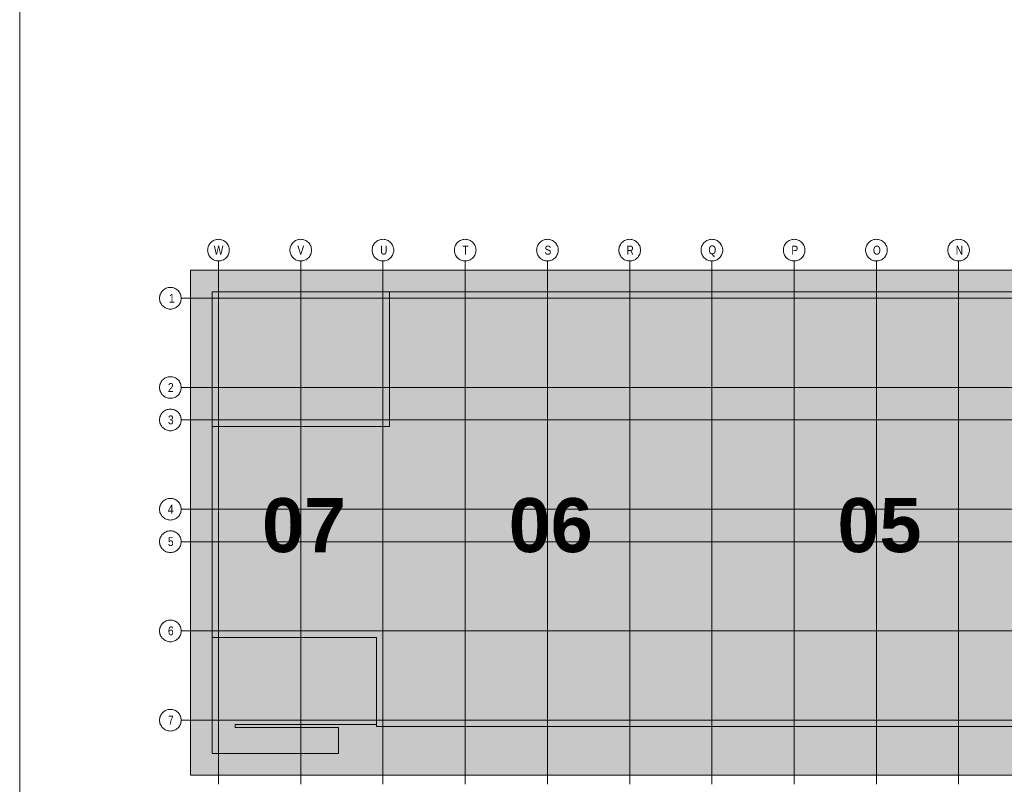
# Model space of a CAD drawing. Extents: x -620 to 3480, y 62 to 1107.
# Tile 41 of 256: x 115 to 193, y 239 to 299. Entities that reach past the tile are written whole.
import ezdxf
from ezdxf.lldxf.tags import DXFTag

# ---------------------------------------------------------------- set-up
doc = ezdxf.new("R2010")
doc.units = 0
for name, color, linetype, lineweight in [('iwb_Plankopf Linie', 7, 'Continuous', 13), ('PK_LP', 7, 'Continuous', 9), ('PK_LP_Achsen', 7, 'STRICHPUNKT2', 5)]:
    doc.layers.add(name, color=color, linetype=linetype, lineweight=lineweight)
for name, color, linetype, lineweight, true_color in [('PK_LP_T01', 1, 'Continuous', 9, 0xff0000), ('PK_LP_T01_Rest', 9, 'Continuous', 9, 0x808080), ('PK_LP_Tennung', 9, 'Continuous', 18, 0x808080)]:
    doc.layers.add(name, color=color, linetype=linetype, lineweight=lineweight, true_color=true_color)
doc.styles.get("Standard").update_dxf_attribs({"font": 'ARIALN.TTF'})
tags = doc.linetypes.add('grob', pattern=[14, 3, -8, 3]).pattern_tags.tags
tags[8:9] = [DXFTag(74, 4), DXFTag(75, 0), DXFTag(340, '0'), DXFTag(46, 0.0), DXFTag(50, 0.0), DXFTag(44, 0.0), DXFTag(45, 0.0)]
tags[6:7] = [DXFTag(74, 4), DXFTag(75, 0), DXFTag(340, '0'), DXFTag(46, 0.0), DXFTag(50, 0.0), DXFTag(44, 0.0), DXFTag(45, 0.0)]
tags[4:5] = [DXFTag(74, 4), DXFTag(75, 0), DXFTag(340, '0'), DXFTag(46, 0.0), DXFTag(50, 0.0), DXFTag(44, 0.0), DXFTag(45, 0.0)]
tags = doc.linetypes.add('STRICHPUNKT2', pattern=[12.7, 6.35, -3.175, 0, -3.175]).pattern_tags.tags
tags[10:11] = [DXFTag(74, 4), DXFTag(75, 0), DXFTag(340, '0'), DXFTag(46, 0.0), DXFTag(50, 0.0), DXFTag(44, 0.0), DXFTag(45, 0.0)]
tags[8:9] = [DXFTag(74, 4), DXFTag(75, 0), DXFTag(340, '0'), DXFTag(46, 0.0), DXFTag(50, 0.0), DXFTag(44, 0.0), DXFTag(45, 0.0)]
tags[6:7] = [DXFTag(74, 4), DXFTag(75, 0), DXFTag(340, '0'), DXFTag(46, 0.0), DXFTag(50, 0.0), DXFTag(44, 0.0), DXFTag(45, 0.0)]
tags[4:5] = [DXFTag(74, 4), DXFTag(75, 0), DXFTag(340, '0'), DXFTag(46, 0.0), DXFTag(50, 0.0), DXFTag(44, 0.0), DXFTag(45, 0.0)]

# ---------------------------------------------------------------- blocks, each defined once
blk = doc.blocks.new('Blockreferenz-A06G9GKR8I')
at = {"layer": 'PK_LP', "linetype": 'grob', "lineweight": 5, "ltscale": 0.13}
for p, q in [((128.76, 279.685), (143.888, 279.685)), ((128.76, 240.014), (128.76, 279.685)), ((143.888, 279.685), (169.728, 279.685)), ((143.888, 240.014), (143.888, 279.685)), ((143.888, 279.685), (143.888, 240.014)), ((169.728, 279.685), (195.568, 279.685)), ((169.728, 240.014), (169.728, 279.685)), ((169.728, 279.685), (169.728, 240.014)), ((143.888, 240.014), (128.76, 240.014)), ((169.728, 240.014), (143.888, 240.014)), ((195.568, 240.014), (169.728, 240.014))]:
    blk.add_line(p, q, dxfattribs=at)
at = {"layer": 'PK_LP', "linetype": 'ByBlock', "lineweight": 13, "ltscale": 0.13}
for p, q in [((130.46, 277.985), (144.395, 277.985)), ((130.46, 267.408), (130.46, 277.985)), ((209.085, 277.985), (144.395, 277.985)), ((144.395, 277.985), (144.395, 267.408)), ((144.395, 277.985), (144.395, 267.408)), ((130.46, 267.408), (130.46, 250.833)), ((144.395, 267.408), (130.46, 267.408)), ((144.395, 267.408), (130.46, 267.408)), ((130.46, 241.714), (130.46, 250.833)), ((130.46, 250.833), (143.38, 250.833)), ((130.46, 250.833), (143.38, 250.833)), ((143.38, 250.833), (143.38, 243.996)), ((143.38, 250.833), (143.38, 243.82)), ((143.38, 243.996), (132.286, 243.996)), ((132.286, 243.996), (132.286, 243.754)), ((132.286, 243.754), (140.398, 243.754)), ((140.398, 243.754), (140.398, 241.714)), ((143.38, 243.82), (196.075, 243.82)), ((140.398, 241.714), (130.46, 241.714))]:
    blk.add_line(p, q, dxfattribs=at)
at = {"layer": 'PK_LP_Achsen', "linetype": 'ByBlock', "ltscale": 0.13}
for p, q in [((130.154, 281.504), (130.182, 281.583)), ((130.182, 281.583), (130.218, 281.658)), ((130.218, 281.658), (130.261, 281.73)), ((130.261, 281.73), (130.311, 281.797)), ((130.311, 281.797), (130.367, 281.859)), ((130.367, 281.859), (130.428, 281.915)), ((130.428, 281.915), (130.495, 281.964)), ((130.495, 281.964), (130.567, 282.007)), ((130.567, 282.007), (130.642, 282.043)), ((130.642, 282.043), (130.721, 282.071)), ((130.721, 282.071), (130.802, 282.091)), ((130.802, 282.091), (130.884, 282.103)), ((130.884, 282.103), (130.968, 282.108)), ((130.968, 282.108), (131.051, 282.103)), ((131.051, 282.103), (131.134, 282.091)), ((131.134, 282.091), (131.214, 282.071)), ((131.214, 282.071), (131.293, 282.043)), ((131.293, 282.043), (131.368, 282.007)), ((131.368, 282.007), (131.44, 281.964)), ((131.44, 281.964), (131.507, 281.915)), ((131.507, 281.915), (131.569, 281.859)), ((131.569, 281.859), (131.625, 281.797)), ((131.625, 281.797), (131.674, 281.73)), ((131.674, 281.73), (131.717, 281.658)), ((131.717, 281.658), (131.753, 281.583)), ((131.753, 281.583), (131.781, 281.504)), ((136.614, 281.504), (136.642, 281.583)), ((136.642, 281.583), (136.678, 281.658)), ((136.678, 281.658), (136.721, 281.73)), ((136.721, 281.73), (136.771, 281.797)), ((136.771, 281.797), (136.827, 281.859)), ((136.827, 281.859), (136.888, 281.915)), ((136.888, 281.915), (136.955, 281.964)), ((136.955, 281.964), (137.027, 282.007)), ((137.027, 282.007), (137.102, 282.043)), ((137.102, 282.043), (137.181, 282.071)), ((137.181, 282.071), (137.262, 282.091)), ((137.262, 282.091), (137.344, 282.103)), ((137.344, 282.103), (137.428, 282.108)), ((137.428, 282.108), (137.511, 282.103)), ((137.511, 282.103), (137.594, 282.091)), ((137.594, 282.091), (137.674, 282.071)), ((137.674, 282.071), (137.753, 282.043)), ((137.753, 282.043), (137.828, 282.007)), ((137.828, 282.007), (137.9, 281.964)), ((137.9, 281.964), (137.967, 281.915)), ((137.967, 281.915), (138.029, 281.859)), ((138.029, 281.859), (138.085, 281.797)), ((138.085, 281.797), (138.134, 281.73)), ((138.134, 281.73), (138.177, 281.658)), ((138.177, 281.658), (138.213, 281.583)), ((138.213, 281.583), (138.241, 281.504)), ((143.074, 281.504), (143.102, 281.583)), ((143.102, 281.583), (143.138, 281.658)), ((143.138, 281.658), (143.181, 281.73)), ((143.181, 281.73), (143.231, 281.797)), ((143.231, 281.797), (143.287, 281.859)), ((143.287, 281.859), (143.348, 281.915)), ((143.348, 281.915), (143.415, 281.964)), ((143.415, 281.964), (143.487, 282.007)), ((143.487, 282.007), (143.562, 282.043)), ((143.562, 282.043), (143.641, 282.071)), ((143.641, 282.071), (143.722, 282.091)), ((143.722, 282.091), (143.804, 282.103)), ((143.804, 282.103), (143.888, 282.108)), ((143.888, 282.108), (143.971, 282.103)), ((143.971, 282.103), (144.054, 282.091)), ((144.054, 282.091), (144.134, 282.071)), ((144.134, 282.071), (144.213, 282.043)), ((144.213, 282.043), (144.288, 282.007)), ((144.288, 282.007), (144.36, 281.964)), ((144.36, 281.964), (144.427, 281.915)), ((144.427, 281.915), (144.489, 281.859)), ((144.489, 281.859), (144.545, 281.797)), ((144.545, 281.797), (144.594, 281.73)), ((144.594, 281.73), (144.637, 281.658)), ((144.637, 281.658), (144.673, 281.583)), ((144.673, 281.583), (144.701, 281.504)), ((149.534, 281.504), (149.562, 281.583)), ((149.562, 281.583), (149.598, 281.658)), ((149.598, 281.658), (149.641, 281.73)), ((149.641, 281.73), (149.691, 281.797)), ((149.691, 281.797), (149.747, 281.859)), ((149.747, 281.859), (149.808, 281.915)), ((149.808, 281.915), (149.875, 281.964)), ((149.875, 281.964), (149.947, 282.007)), ((149.947, 282.007), (150.022, 282.043)), ((150.022, 282.043), (150.101, 282.071)), ((150.101, 282.071), (150.182, 282.091)), ((150.182, 282.091), (150.264, 282.103)), ((150.264, 282.103), (150.348, 282.108)), ((150.348, 282.108), (150.431, 282.103)), ((150.431, 282.103), (150.514, 282.091)), ((150.514, 282.091), (150.594, 282.071)), ((150.594, 282.071), (150.673, 282.043)), ((150.673, 282.043), (150.748, 282.007)), ((150.748, 282.007), (150.82, 281.964)), ((150.82, 281.964), (150.887, 281.915)), ((150.887, 281.915), (150.949, 281.859)), ((150.949, 281.859), (151.005, 281.797)), ((151.005, 281.797), (151.054, 281.73)), ((151.054, 281.73), (151.097, 281.658)), ((151.097, 281.658), (151.133, 281.583)), ((151.133, 281.583), (151.161, 281.504)), ((155.994, 281.504), (156.022, 281.583)), ((156.022, 281.583), (156.058, 281.658)), ((156.058, 281.658), (156.101, 281.73)), ((156.101, 281.73), (156.151, 281.797)), ((156.151, 281.797), (156.207, 281.859)), ((156.207, 281.859), (156.268, 281.915)), ((156.268, 281.915), (156.335, 281.964)), ((156.335, 281.964), (156.407, 282.007)), ((156.407, 282.007), (156.482, 282.043)), ((156.482, 282.043), (156.561, 282.071)), ((156.561, 282.071), (156.642, 282.091)), ((156.642, 282.091), (156.724, 282.103)), ((156.724, 282.103), (156.808, 282.108)), ((156.808, 282.108), (156.891, 282.103)), ((156.891, 282.103), (156.974, 282.091)), ((156.974, 282.091), (157.054, 282.071)), ((157.054, 282.071), (157.133, 282.043)), ((157.133, 282.043), (157.208, 282.007)), ((157.208, 282.007), (157.28, 281.964)), ((157.28, 281.964), (157.347, 281.915)), ((157.347, 281.915), (157.409, 281.859)), ((157.409, 281.859), (157.465, 281.797)), ((157.465, 281.797), (157.514, 281.73)), ((157.514, 281.73), (157.557, 281.658)), ((157.557, 281.658), (157.593, 281.583)), ((157.593, 281.583), (157.621, 281.504)), ((162.454, 281.504), (162.482, 281.583)), ((162.482, 281.583), (162.518, 281.658)), ((162.518, 281.658), (162.561, 281.73)), ((162.561, 281.73), (162.611, 281.797)), ((162.611, 281.797), (162.667, 281.859)), ((162.667, 281.859), (162.728, 281.915)), ((162.728, 281.915), (162.795, 281.964)), ((162.795, 281.964), (162.867, 282.007)), ((162.867, 282.007), (162.942, 282.043)), ((162.942, 282.043), (163.021, 282.071)), ((163.021, 282.071), (163.102, 282.091)), ((163.102, 282.091), (163.184, 282.103)), ((163.184, 282.103), (163.268, 282.108)), ((163.268, 282.108), (163.351, 282.103)), ((163.351, 282.103), (163.434, 282.091)), ((163.434, 282.091), (163.514, 282.071)), ((163.514, 282.071), (163.593, 282.043)), ((163.593, 282.043), (163.668, 282.007)), ((163.668, 282.007), (163.74, 281.964)), ((163.74, 281.964), (163.807, 281.915)), ((163.807, 281.915), (163.869, 281.859)), ((163.869, 281.859), (163.925, 281.797)), ((163.925, 281.797), (163.974, 281.73)), ((163.974, 281.73), (164.017, 281.658)), ((164.017, 281.658), (164.053, 281.583)), ((164.053, 281.583), (164.081, 281.504)), ((168.914, 281.504), (168.942, 281.583)), ((168.942, 281.583), (168.978, 281.658)), ((168.978, 281.658), (169.021, 281.73)), ((169.021, 281.73), (169.071, 281.797)), ((169.071, 281.797), (169.127, 281.859)), ((169.127, 281.859), (169.188, 281.915)), ((169.188, 281.915), (169.255, 281.964)), ((169.255, 281.964), (169.327, 282.007)), ((169.327, 282.007), (169.402, 282.043)), ((169.402, 282.043), (169.481, 282.071)), ((169.481, 282.071), (169.562, 282.091)), ((169.562, 282.091), (169.644, 282.103)), ((169.644, 282.103), (169.728, 282.108)), ((169.728, 282.108), (169.811, 282.103)), ((169.811, 282.103), (169.894, 282.091)), ((169.894, 282.091), (169.974, 282.071)), ((169.974, 282.071), (170.053, 282.043)), ((170.053, 282.043), (170.128, 282.007)), ((170.128, 282.007), (170.2, 281.964)), ((170.2, 281.964), (170.267, 281.915)), ((170.267, 281.915), (170.329, 281.859)), ((170.329, 281.859), (170.385, 281.797)), ((170.385, 281.797), (170.434, 281.73)), ((170.434, 281.73), (170.477, 281.658)), ((170.477, 281.658), (170.513, 281.583)), ((170.513, 281.583), (170.541, 281.504)), ((175.374, 281.504), (175.402, 281.583)), ((175.402, 281.583), (175.438, 281.658)), ((175.438, 281.658), (175.481, 281.73)), ((175.481, 281.73), (175.531, 281.797)), ((175.531, 281.797), (175.587, 281.859)), ((175.587, 281.859), (175.648, 281.915)), ((175.648, 281.915), (175.715, 281.964)), ((175.715, 281.964), (175.787, 282.007)), ((175.787, 282.007), (175.862, 282.043)), ((175.862, 282.043), (175.941, 282.071)), ((175.941, 282.071), (176.022, 282.091)), ((176.022, 282.091), (176.104, 282.103)), ((176.104, 282.103), (176.188, 282.108)), ((176.188, 282.108), (176.271, 282.103)), ((176.271, 282.103), (176.354, 282.091)), ((176.354, 282.091), (176.434, 282.071)), ((176.434, 282.071), (176.513, 282.043)), ((176.513, 282.043), (176.588, 282.007)), ((176.588, 282.007), (176.66, 281.964)), ((176.66, 281.964), (176.727, 281.915)), ((176.727, 281.915), (176.789, 281.859)), ((176.789, 281.859), (176.845, 281.797)), ((176.845, 281.797), (176.894, 281.73)), ((176.894, 281.73), (176.937, 281.658)), ((176.937, 281.658), (176.973, 281.583)), ((176.973, 281.583), (177.001, 281.504)), ((181.834, 281.504), (181.862, 281.583)), ((181.862, 281.583), (181.898, 281.658)), ((181.898, 281.658), (181.941, 281.73)), ((181.941, 281.73), (181.991, 281.797)), ((181.991, 281.797), (182.047, 281.859)), ((182.047, 281.859), (182.108, 281.915)), ((182.108, 281.915), (182.175, 281.964)), ((182.175, 281.964), (182.247, 282.007)), ((182.247, 282.007), (182.322, 282.043)), ((182.322, 282.043), (182.401, 282.071)), ((182.401, 282.071), (182.482, 282.091)), ((182.482, 282.091), (182.564, 282.103)), ((182.564, 282.103), (182.648, 282.108)), ((182.648, 282.108), (182.731, 282.103)), ((182.731, 282.103), (182.814, 282.091)), ((182.814, 282.091), (182.894, 282.071)), ((182.894, 282.071), (182.973, 282.043)), ((182.973, 282.043), (183.048, 282.007)), ((183.048, 282.007), (183.12, 281.964)), ((183.12, 281.964), (183.187, 281.915)), ((183.187, 281.915), (183.249, 281.859)), ((183.249, 281.859), (183.305, 281.797)), ((183.305, 281.797), (183.354, 281.73)), ((183.354, 281.73), (183.397, 281.658)), ((183.397, 281.658), (183.433, 281.583)), ((183.433, 281.583), (183.461, 281.504)), ((188.294, 281.504), (188.322, 281.583)), ((188.322, 281.583), (188.358, 281.658)), ((188.358, 281.658), (188.401, 281.73)), ((188.401, 281.73), (188.451, 281.797)), ((188.451, 281.797), (188.507, 281.859)), ((188.507, 281.859), (188.568, 281.915)), ((188.568, 281.915), (188.635, 281.964)), ((188.635, 281.964), (188.707, 282.007)), ((188.707, 282.007), (188.782, 282.043)), ((188.782, 282.043), (188.861, 282.071)), ((188.861, 282.071), (188.942, 282.091)), ((188.942, 282.091), (189.024, 282.103)), ((189.024, 282.103), (189.108, 282.108)), ((189.108, 282.108), (189.191, 282.103)), ((189.191, 282.103), (189.274, 282.091)), ((189.274, 282.091), (189.354, 282.071)), ((189.354, 282.071), (189.433, 282.043)), ((189.433, 282.043), (189.508, 282.007)), ((189.508, 282.007), (189.58, 281.964)), ((189.58, 281.964), (189.647, 281.915)), ((189.647, 281.915), (189.709, 281.859)), ((189.709, 281.859), (189.765, 281.797)), ((189.765, 281.797), (189.814, 281.73)), ((189.814, 281.73), (189.857, 281.658)), ((189.857, 281.658), (189.893, 281.583)), ((189.893, 281.583), (189.921, 281.504)), ((130.118, 281.258), (130.122, 281.341)), ((130.122, 281.174), (130.118, 281.258)), ((130.122, 281.341), (130.134, 281.423)), ((130.134, 281.092), (130.122, 281.174)), ((130.134, 281.423), (130.154, 281.504)), ((130.154, 281.011), (130.134, 281.092)), ((130.182, 280.932), (130.154, 281.011)), ((130.218, 280.857), (130.182, 280.932)), ((130.261, 280.785), (130.218, 280.857)), ((130.311, 280.718), (130.261, 280.785)), ((131.674, 280.785), (131.625, 280.718)), ((131.717, 280.857), (131.674, 280.785)), ((131.753, 280.932), (131.717, 280.857)), ((131.781, 281.011), (131.753, 280.932)), ((131.781, 281.504), (131.801, 281.423)), ((131.801, 281.092), (131.781, 281.011)), ((131.801, 281.423), (131.814, 281.341)), ((131.814, 281.174), (131.801, 281.092)), ((131.814, 281.341), (131.818, 281.258)), ((131.818, 281.258), (131.814, 281.174)), ((136.578, 281.258), (136.582, 281.341)), ((136.582, 281.174), (136.578, 281.258)), ((136.582, 281.341), (136.594, 281.423)), ((136.594, 281.092), (136.582, 281.174)), ((136.594, 281.423), (136.614, 281.504)), ((136.614, 281.011), (136.594, 281.092)), ((136.642, 280.932), (136.614, 281.011)), ((136.678, 280.857), (136.642, 280.932)), ((136.721, 280.785), (136.678, 280.857)), ((136.771, 280.718), (136.721, 280.785)), ((138.134, 280.785), (138.085, 280.718)), ((138.177, 280.857), (138.134, 280.785)), ((138.213, 280.932), (138.177, 280.857)), ((138.241, 281.011), (138.213, 280.932)), ((138.241, 281.504), (138.261, 281.423)), ((138.261, 281.092), (138.241, 281.011)), ((138.261, 281.423), (138.274, 281.341)), ((138.274, 281.174), (138.261, 281.092)), ((138.274, 281.341), (138.278, 281.258)), ((138.278, 281.258), (138.274, 281.174)), ((143.038, 281.258), (143.042, 281.341)), ((143.042, 281.174), (143.038, 281.258)), ((143.042, 281.341), (143.054, 281.423)), ((143.054, 281.092), (143.042, 281.174)), ((143.054, 281.423), (143.074, 281.504)), ((143.074, 281.011), (143.054, 281.092)), ((143.102, 280.932), (143.074, 281.011)), ((143.138, 280.857), (143.102, 280.932)), ((143.181, 280.785), (143.138, 280.857)), ((143.231, 280.718), (143.181, 280.785)), ((144.594, 280.785), (144.545, 280.718)), ((144.637, 280.857), (144.594, 280.785)), ((144.673, 280.932), (144.637, 280.857)), ((144.701, 281.011), (144.673, 280.932)), ((144.701, 281.504), (144.721, 281.423)), ((144.721, 281.092), (144.701, 281.011)), ((144.721, 281.423), (144.734, 281.341)), ((144.734, 281.174), (144.721, 281.092)), ((144.734, 281.341), (144.738, 281.258)), ((144.738, 281.258), (144.734, 281.174)), ((149.498, 281.258), (149.502, 281.341)), ((149.502, 281.174), (149.498, 281.258)), ((149.502, 281.341), (149.514, 281.423)), ((149.514, 281.092), (149.502, 281.174)), ((149.514, 281.423), (149.534, 281.504)), ((149.534, 281.011), (149.514, 281.092)), ((149.562, 280.932), (149.534, 281.011)), ((149.598, 280.857), (149.562, 280.932)), ((149.641, 280.785), (149.598, 280.857)), ((149.691, 280.718), (149.641, 280.785)), ((151.054, 280.785), (151.005, 280.718)), ((151.097, 280.857), (151.054, 280.785)), ((151.133, 280.932), (151.097, 280.857)), ((151.161, 281.011), (151.133, 280.932)), ((151.161, 281.504), (151.181, 281.423)), ((151.181, 281.092), (151.161, 281.011)), ((151.181, 281.423), (151.194, 281.341)), ((151.194, 281.174), (151.181, 281.092)), ((151.194, 281.341), (151.198, 281.258)), ((151.198, 281.258), (151.194, 281.174)), ((155.958, 281.258), (155.962, 281.341)), ((155.962, 281.174), (155.958, 281.258)), ((155.962, 281.341), (155.974, 281.423)), ((155.974, 281.092), (155.962, 281.174)), ((155.974, 281.423), (155.994, 281.504)), ((155.994, 281.011), (155.974, 281.092)), ((156.022, 280.932), (155.994, 281.011)), ((156.058, 280.857), (156.022, 280.932)), ((156.101, 280.785), (156.058, 280.857)), ((156.151, 280.718), (156.101, 280.785)), ((157.514, 280.785), (157.465, 280.718)), ((157.557, 280.857), (157.514, 280.785)), ((157.593, 280.932), (157.557, 280.857)), ((157.621, 281.011), (157.593, 280.932)), ((157.621, 281.504), (157.641, 281.423)), ((157.641, 281.092), (157.621, 281.011)), ((157.641, 281.423), (157.654, 281.341)), ((157.654, 281.174), (157.641, 281.092)), ((157.654, 281.341), (157.658, 281.258)), ((157.658, 281.258), (157.654, 281.174)), ((162.418, 281.258), (162.422, 281.341)), ((162.422, 281.174), (162.418, 281.258)), ((162.422, 281.341), (162.434, 281.423)), ((162.434, 281.092), (162.422, 281.174)), ((162.434, 281.423), (162.454, 281.504)), ((162.454, 281.011), (162.434, 281.092)), ((162.482, 280.932), (162.454, 281.011)), ((162.518, 280.857), (162.482, 280.932)), ((162.561, 280.785), (162.518, 280.857)), ((162.611, 280.718), (162.561, 280.785)), ((163.974, 280.785), (163.925, 280.718)), ((164.017, 280.857), (163.974, 280.785)), ((164.053, 280.932), (164.017, 280.857)), ((164.081, 281.011), (164.053, 280.932)), ((164.081, 281.504), (164.101, 281.423)), ((164.101, 281.092), (164.081, 281.011)), ((164.101, 281.423), (164.114, 281.341)), ((164.114, 281.174), (164.101, 281.092)), ((164.114, 281.341), (164.118, 281.258)), ((164.118, 281.258), (164.114, 281.174)), ((168.878, 281.258), (168.882, 281.341)), ((168.882, 281.174), (168.878, 281.258)), ((168.882, 281.341), (168.894, 281.423)), ((168.894, 281.092), (168.882, 281.174)), ((168.894, 281.423), (168.914, 281.504)), ((168.914, 281.011), (168.894, 281.092)), ((168.942, 280.932), (168.914, 281.011)), ((168.978, 280.857), (168.942, 280.932)), ((169.021, 280.785), (168.978, 280.857)), ((169.071, 280.718), (169.021, 280.785)), ((170.434, 280.785), (170.385, 280.718)), ((170.477, 280.857), (170.434, 280.785)), ((170.513, 280.932), (170.477, 280.857)), ((170.541, 281.011), (170.513, 280.932)), ((170.541, 281.504), (170.561, 281.423)), ((170.561, 281.092), (170.541, 281.011)), ((170.561, 281.423), (170.574, 281.341)), ((170.574, 281.174), (170.561, 281.092)), ((170.574, 281.341), (170.578, 281.258)), ((170.578, 281.258), (170.574, 281.174)), ((175.338, 281.258), (175.342, 281.341)), ((175.342, 281.174), (175.338, 281.258)), ((175.342, 281.341), (175.354, 281.423)), ((175.354, 281.092), (175.342, 281.174)), ((175.354, 281.423), (175.374, 281.504)), ((175.374, 281.011), (175.354, 281.092)), ((175.402, 280.932), (175.374, 281.011)), ((175.438, 280.857), (175.402, 280.932)), ((175.481, 280.785), (175.438, 280.857)), ((175.531, 280.718), (175.481, 280.785)), ((176.894, 280.785), (176.845, 280.718)), ((176.937, 280.857), (176.894, 280.785)), ((176.973, 280.932), (176.937, 280.857)), ((177.001, 281.011), (176.973, 280.932)), ((177.001, 281.504), (177.021, 281.423)), ((177.021, 281.092), (177.001, 281.011)), ((177.021, 281.423), (177.034, 281.341)), ((177.034, 281.174), (177.021, 281.092)), ((177.034, 281.341), (177.038, 281.258)), ((177.038, 281.258), (177.034, 281.174)), ((181.798, 281.258), (181.802, 281.341)), ((181.802, 281.174), (181.798, 281.258)), ((181.802, 281.341), (181.814, 281.423)), ((181.814, 281.092), (181.802, 281.174)), ((181.814, 281.423), (181.834, 281.504)), ((181.834, 281.011), (181.814, 281.092)), ((181.862, 280.932), (181.834, 281.011)), ((181.898, 280.857), (181.862, 280.932)), ((181.941, 280.785), (181.898, 280.857)), ((181.991, 280.718), (181.941, 280.785)), ((183.354, 280.785), (183.305, 280.718)), ((183.397, 280.857), (183.354, 280.785)), ((183.433, 280.932), (183.397, 280.857)), ((183.461, 281.011), (183.433, 280.932)), ((183.461, 281.504), (183.481, 281.423)), ((183.481, 281.092), (183.461, 281.011)), ((183.481, 281.423), (183.494, 281.341)), ((183.494, 281.174), (183.481, 281.092)), ((183.494, 281.341), (183.498, 281.258)), ((183.498, 281.258), (183.494, 281.174)), ((188.258, 281.258), (188.262, 281.341)), ((188.262, 281.174), (188.258, 281.258)), ((188.262, 281.341), (188.274, 281.423)), ((188.274, 281.092), (188.262, 281.174)), ((188.274, 281.423), (188.294, 281.504)), ((188.294, 281.011), (188.274, 281.092)), ((188.322, 280.932), (188.294, 281.011)), ((188.358, 280.857), (188.322, 280.932)), ((188.401, 280.785), (188.358, 280.857)), ((188.451, 280.718), (188.401, 280.785)), ((189.814, 280.785), (189.765, 280.718)), ((189.857, 280.857), (189.814, 280.785)), ((189.893, 280.932), (189.857, 280.857)), ((189.921, 281.011), (189.893, 280.932)), ((189.921, 281.504), (189.941, 281.423)), ((189.941, 281.092), (189.921, 281.011)), ((189.941, 281.423), (189.954, 281.341)), ((189.954, 281.174), (189.941, 281.092)), ((189.954, 281.341), (189.958, 281.258)), ((189.958, 281.258), (189.954, 281.174)), ((130.367, 280.656), (130.311, 280.718)), ((130.428, 280.6), (130.367, 280.656)), ((130.495, 280.551), (130.428, 280.6)), ((130.567, 280.508), (130.495, 280.551)), ((130.642, 280.472), (130.567, 280.508)), ((130.721, 280.444), (130.642, 280.472)), ((130.802, 280.424), (130.721, 280.444)), ((130.884, 280.412), (130.802, 280.424)), ((130.968, 280.408), (130.884, 280.412)), ((131.051, 280.412), (130.968, 280.408)), ((131.134, 280.424), (131.051, 280.412)), ((131.214, 280.444), (131.134, 280.424)), ((131.293, 280.472), (131.214, 280.444)), ((131.368, 280.508), (131.293, 280.472)), ((131.44, 280.551), (131.368, 280.508)), ((131.507, 280.6), (131.44, 280.551)), ((131.569, 280.656), (131.507, 280.6)), ((131.625, 280.718), (131.569, 280.656)), ((136.827, 280.656), (136.771, 280.718)), ((136.888, 280.6), (136.827, 280.656)), ((136.955, 280.551), (136.888, 280.6)), ((137.027, 280.508), (136.955, 280.551)), ((137.102, 280.472), (137.027, 280.508)), ((137.181, 280.444), (137.102, 280.472)), ((137.262, 280.424), (137.181, 280.444)), ((137.344, 280.412), (137.262, 280.424)), ((137.428, 280.408), (137.344, 280.412)), ((137.511, 280.412), (137.428, 280.408)), ((137.594, 280.424), (137.511, 280.412)), ((137.674, 280.444), (137.594, 280.424)), ((137.753, 280.472), (137.674, 280.444)), ((137.828, 280.508), (137.753, 280.472)), ((137.9, 280.551), (137.828, 280.508)), ((137.967, 280.6), (137.9, 280.551)), ((138.029, 280.656), (137.967, 280.6)), ((138.085, 280.718), (138.029, 280.656)), ((143.287, 280.656), (143.231, 280.718)), ((143.348, 280.6), (143.287, 280.656)), ((143.415, 280.551), (143.348, 280.6)), ((143.487, 280.508), (143.415, 280.551)), ((143.562, 280.472), (143.487, 280.508)), ((143.641, 280.444), (143.562, 280.472)), ((143.722, 280.424), (143.641, 280.444)), ((143.804, 280.412), (143.722, 280.424)), ((143.888, 280.408), (143.804, 280.412)), ((143.971, 280.412), (143.888, 280.408)), ((144.054, 280.424), (143.971, 280.412)), ((144.134, 280.444), (144.054, 280.424)), ((144.213, 280.472), (144.134, 280.444)), ((144.288, 280.508), (144.213, 280.472)), ((144.36, 280.551), (144.288, 280.508)), ((144.427, 280.6), (144.36, 280.551)), ((144.489, 280.656), (144.427, 280.6)), ((144.545, 280.718), (144.489, 280.656)), ((149.747, 280.656), (149.691, 280.718)), ((149.808, 280.6), (149.747, 280.656)), ((149.875, 280.551), (149.808, 280.6)), ((149.947, 280.508), (149.875, 280.551)), ((150.022, 280.472), (149.947, 280.508)), ((150.101, 280.444), (150.022, 280.472)), ((150.182, 280.424), (150.101, 280.444)), ((150.264, 280.412), (150.182, 280.424)), ((150.348, 280.408), (150.264, 280.412)), ((150.431, 280.412), (150.348, 280.408)), ((150.514, 280.424), (150.431, 280.412)), ((150.594, 280.444), (150.514, 280.424)), ((150.673, 280.472), (150.594, 280.444)), ((150.748, 280.508), (150.673, 280.472)), ((150.82, 280.551), (150.748, 280.508)), ((150.887, 280.6), (150.82, 280.551)), ((150.949, 280.656), (150.887, 280.6)), ((151.005, 280.718), (150.949, 280.656)), ((156.207, 280.656), (156.151, 280.718)), ((156.268, 280.6), (156.207, 280.656)), ((156.335, 280.551), (156.268, 280.6)), ((156.407, 280.508), (156.335, 280.551)), ((156.482, 280.472), (156.407, 280.508)), ((156.561, 280.444), (156.482, 280.472)), ((156.642, 280.424), (156.561, 280.444)), ((156.724, 280.412), (156.642, 280.424)), ((156.808, 280.408), (156.724, 280.412)), ((156.891, 280.412), (156.808, 280.408)), ((156.974, 280.424), (156.891, 280.412)), ((157.054, 280.444), (156.974, 280.424)), ((157.133, 280.472), (157.054, 280.444)), ((157.208, 280.508), (157.133, 280.472)), ((157.28, 280.551), (157.208, 280.508)), ((157.347, 280.6), (157.28, 280.551)), ((157.409, 280.656), (157.347, 280.6)), ((157.465, 280.718), (157.409, 280.656)), ((162.667, 280.656), (162.611, 280.718)), ((162.728, 280.6), (162.667, 280.656)), ((162.795, 280.551), (162.728, 280.6)), ((162.867, 280.508), (162.795, 280.551)), ((162.942, 280.472), (162.867, 280.508)), ((163.021, 280.444), (162.942, 280.472)), ((163.102, 280.424), (163.021, 280.444)), ((163.184, 280.412), (163.102, 280.424)), ((163.268, 280.408), (163.184, 280.412)), ((163.351, 280.412), (163.268, 280.408)), ((163.434, 280.424), (163.351, 280.412)), ((163.514, 280.444), (163.434, 280.424)), ((163.593, 280.472), (163.514, 280.444)), ((163.668, 280.508), (163.593, 280.472)), ((163.74, 280.551), (163.668, 280.508)), ((163.807, 280.6), (163.74, 280.551)), ((163.869, 280.656), (163.807, 280.6)), ((163.925, 280.718), (163.869, 280.656)), ((169.127, 280.656), (169.071, 280.718)), ((169.188, 280.6), (169.127, 280.656)), ((169.255, 280.551), (169.188, 280.6)), ((169.327, 280.508), (169.255, 280.551)), ((169.402, 280.472), (169.327, 280.508)), ((169.481, 280.444), (169.402, 280.472)), ((169.562, 280.424), (169.481, 280.444)), ((169.644, 280.412), (169.562, 280.424)), ((169.728, 280.408), (169.644, 280.412)), ((169.811, 280.412), (169.728, 280.408)), ((169.894, 280.424), (169.811, 280.412)), ((169.974, 280.444), (169.894, 280.424)), ((170.053, 280.472), (169.974, 280.444)), ((170.128, 280.508), (170.053, 280.472)), ((170.2, 280.551), (170.128, 280.508)), ((170.267, 280.6), (170.2, 280.551)), ((170.329, 280.656), (170.267, 280.6)), ((170.385, 280.718), (170.329, 280.656)), ((175.587, 280.656), (175.531, 280.718)), ((175.648, 280.6), (175.587, 280.656)), ((175.715, 280.551), (175.648, 280.6)), ((175.787, 280.508), (175.715, 280.551)), ((175.862, 280.472), (175.787, 280.508)), ((175.941, 280.444), (175.862, 280.472)), ((176.022, 280.424), (175.941, 280.444)), ((176.104, 280.412), (176.022, 280.424)), ((176.188, 280.408), (176.104, 280.412)), ((176.271, 280.412), (176.188, 280.408)), ((176.354, 280.424), (176.271, 280.412)), ((176.434, 280.444), (176.354, 280.424)), ((176.513, 280.472), (176.434, 280.444)), ((176.588, 280.508), (176.513, 280.472)), ((176.66, 280.551), (176.588, 280.508)), ((176.727, 280.6), (176.66, 280.551)), ((176.789, 280.656), (176.727, 280.6)), ((176.845, 280.718), (176.789, 280.656)), ((182.047, 280.656), (181.991, 280.718)), ((182.108, 280.6), (182.047, 280.656)), ((182.175, 280.551), (182.108, 280.6)), ((182.247, 280.508), (182.175, 280.551)), ((182.322, 280.472), (182.247, 280.508)), ((182.401, 280.444), (182.322, 280.472)), ((182.482, 280.424), (182.401, 280.444)), ((182.564, 280.412), (182.482, 280.424)), ((182.648, 280.408), (182.564, 280.412)), ((182.731, 280.412), (182.648, 280.408)), ((182.814, 280.424), (182.731, 280.412)), ((182.894, 280.444), (182.814, 280.424)), ((182.973, 280.472), (182.894, 280.444)), ((183.048, 280.508), (182.973, 280.472)), ((183.12, 280.551), (183.048, 280.508)), ((183.187, 280.6), (183.12, 280.551)), ((183.249, 280.656), (183.187, 280.6)), ((183.305, 280.718), (183.249, 280.656)), ((188.507, 280.656), (188.451, 280.718)), ((188.568, 280.6), (188.507, 280.656)), ((188.635, 280.551), (188.568, 280.6)), ((188.707, 280.508), (188.635, 280.551)), ((188.782, 280.472), (188.707, 280.508)), ((188.861, 280.444), (188.782, 280.472)), ((188.942, 280.424), (188.861, 280.444)), ((189.024, 280.412), (188.942, 280.424)), ((189.108, 280.408), (189.024, 280.412)), ((189.191, 280.412), (189.108, 280.408)), ((189.274, 280.424), (189.191, 280.412)), ((189.354, 280.444), (189.274, 280.424)), ((189.433, 280.472), (189.354, 280.444)), ((189.508, 280.508), (189.433, 280.472)), ((189.58, 280.551), (189.508, 280.508)), ((189.647, 280.6), (189.58, 280.551)), ((189.709, 280.656), (189.647, 280.6)), ((189.765, 280.718), (189.709, 280.656)), ((126.354, 277.643), (126.374, 277.724)), ((126.374, 277.724), (126.402, 277.803)), ((126.402, 277.803), (126.438, 277.878)), ((126.438, 277.878), (126.481, 277.95)), ((126.481, 277.95), (126.531, 278.017)), ((126.531, 278.017), (126.587, 278.079)), ((126.587, 278.079), (126.649, 278.135)), ((126.649, 278.135), (126.716, 278.184)), ((126.716, 278.184), (126.787, 278.227)), ((126.787, 278.227), (126.862, 278.263)), ((126.862, 278.263), (126.941, 278.291)), ((126.941, 278.291), (127.022, 278.311)), ((127.022, 278.311), (127.104, 278.323)), ((127.104, 278.323), (127.188, 278.328)), ((127.188, 278.328), (127.271, 278.323)), ((127.271, 278.323), (127.354, 278.311)), ((127.354, 278.311), (127.434, 278.291)), ((127.434, 278.291), (127.513, 278.263)), ((127.513, 278.263), (127.588, 278.227)), ((127.588, 278.227), (127.66, 278.184)), ((127.66, 278.184), (127.727, 278.135)), ((127.727, 278.135), (127.789, 278.079)), ((127.789, 278.079), (127.845, 278.017)), ((127.845, 278.017), (127.894, 277.95)), ((127.894, 277.95), (127.937, 277.878)), ((127.937, 277.878), (127.973, 277.803)), ((127.973, 277.803), (128.001, 277.724)), ((128.001, 277.724), (128.021, 277.643)), ((126.338, 277.478), (126.342, 277.561)), ((126.342, 277.394), (126.338, 277.478)), ((126.342, 277.561), (126.354, 277.643)), ((126.354, 277.312), (126.342, 277.394)), ((126.374, 277.231), (126.354, 277.312)), ((126.402, 277.152), (126.374, 277.231)), ((126.438, 277.077), (126.402, 277.152)), ((126.481, 277.005), (126.438, 277.077)), ((126.531, 276.938), (126.481, 277.005)), ((126.587, 276.877), (126.531, 276.938)), ((127.845, 276.938), (127.789, 276.877)), ((127.894, 277.005), (127.845, 276.938)), ((127.937, 277.077), (127.894, 277.005)), ((127.973, 277.152), (127.937, 277.077)), ((128.001, 277.231), (127.973, 277.152)), ((128.021, 277.312), (128.001, 277.231)), ((128.021, 277.643), (128.034, 277.561)), ((128.034, 277.394), (128.021, 277.312)), ((128.034, 277.561), (128.038, 277.478)), ((128.038, 277.478), (128.034, 277.394)), ((126.649, 276.82), (126.587, 276.877)), ((126.716, 276.771), (126.649, 276.82)), ((126.787, 276.728), (126.716, 276.771)), ((126.862, 276.692), (126.787, 276.728)), ((126.941, 276.664), (126.862, 276.692)), ((127.022, 276.644), (126.941, 276.664)), ((127.104, 276.632), (127.022, 276.644)), ((127.188, 276.628), (127.104, 276.632)), ((127.271, 276.632), (127.188, 276.628)), ((127.354, 276.644), (127.271, 276.632)), ((127.434, 276.664), (127.354, 276.644)), ((127.513, 276.692), (127.434, 276.664)), ((127.588, 276.728), (127.513, 276.692)), ((127.66, 276.771), (127.588, 276.728)), ((127.727, 276.82), (127.66, 276.771)), ((127.789, 276.877), (127.727, 276.82)), ((126.354, 270.631), (126.374, 270.712)), ((126.374, 270.712), (126.402, 270.79)), ((126.402, 270.79), (126.438, 270.866)), ((126.438, 270.866), (126.481, 270.937)), ((126.481, 270.937), (126.531, 271.004)), ((126.531, 271.004), (126.587, 271.066)), ((126.587, 271.066), (126.649, 271.122)), ((126.649, 271.122), (126.716, 271.172)), ((126.716, 271.172), (126.787, 271.215)), ((126.787, 271.215), (126.862, 271.25)), ((126.862, 271.25), (126.941, 271.278)), ((126.941, 271.278), (127.022, 271.299)), ((127.022, 271.299), (127.104, 271.311)), ((127.104, 271.311), (127.188, 271.315)), ((127.188, 271.315), (127.271, 271.311)), ((127.271, 271.311), (127.354, 271.299)), ((127.354, 271.299), (127.434, 271.278)), ((127.434, 271.278), (127.513, 271.25)), ((127.513, 271.25), (127.588, 271.215)), ((127.588, 271.215), (127.66, 271.172)), ((127.66, 271.172), (127.727, 271.122)), ((127.727, 271.122), (127.789, 271.066)), ((127.789, 271.066), (127.845, 271.004)), ((127.845, 271.004), (127.894, 270.937)), ((127.894, 270.937), (127.937, 270.866)), ((127.937, 270.866), (127.973, 270.79)), ((127.973, 270.79), (128.001, 270.712)), ((128.001, 270.712), (128.021, 270.631)), ((126.338, 270.465), (126.342, 270.548)), ((126.342, 270.382), (126.338, 270.465)), ((126.342, 270.548), (126.354, 270.631)), ((126.354, 270.299), (126.342, 270.382)), ((126.374, 270.218), (126.354, 270.299)), ((126.402, 270.14), (126.374, 270.218)), ((126.438, 270.064), (126.402, 270.14)), ((126.481, 269.993), (126.438, 270.064)), ((126.531, 269.926), (126.481, 269.993)), ((127.894, 269.993), (127.845, 269.926)), ((127.937, 270.064), (127.894, 269.993)), ((127.973, 270.14), (127.937, 270.064)), ((128.001, 270.218), (127.973, 270.14)), ((128.021, 270.299), (128.001, 270.218)), ((128.021, 270.631), (128.034, 270.548)), ((128.034, 270.382), (128.021, 270.299)), ((128.034, 270.548), (128.038, 270.465)), ((128.038, 270.465), (128.034, 270.382)), ((126.587, 269.864), (126.531, 269.926)), ((126.649, 269.808), (126.587, 269.864)), ((126.716, 269.758), (126.649, 269.808)), ((126.787, 269.715), (126.716, 269.758)), ((126.862, 269.68), (126.787, 269.715)), ((126.941, 269.652), (126.862, 269.68)), ((127.022, 269.631), (126.941, 269.652)), ((127.104, 269.619), (127.022, 269.631)), ((127.188, 269.615), (127.104, 269.619)), ((127.271, 269.619), (127.188, 269.615)), ((127.354, 269.631), (127.271, 269.619)), ((127.434, 269.652), (127.354, 269.631)), ((127.513, 269.68), (127.434, 269.652)), ((127.588, 269.715), (127.513, 269.68)), ((127.66, 269.758), (127.588, 269.715)), ((127.727, 269.808), (127.66, 269.758)), ((127.789, 269.864), (127.727, 269.808)), ((127.845, 269.926), (127.789, 269.864)), ((126.438, 268.316), (126.481, 268.387)), ((126.481, 268.387), (126.531, 268.454)), ((126.531, 268.454), (126.587, 268.516)), ((126.587, 268.516), (126.649, 268.572)), ((126.649, 268.572), (126.716, 268.622)), ((126.716, 268.622), (126.787, 268.665)), ((126.787, 268.665), (126.862, 268.7)), ((126.862, 268.7), (126.941, 268.728)), ((126.941, 268.728), (127.022, 268.749)), ((127.022, 268.749), (127.104, 268.761)), ((127.104, 268.761), (127.188, 268.765)), ((127.188, 268.765), (127.271, 268.761)), ((127.271, 268.761), (127.354, 268.749)), ((127.354, 268.749), (127.434, 268.728)), ((127.434, 268.728), (127.513, 268.7)), ((127.513, 268.7), (127.588, 268.665)), ((127.588, 268.665), (127.66, 268.622)), ((127.66, 268.622), (127.727, 268.572)), ((127.727, 268.572), (127.789, 268.516)), ((127.789, 268.516), (127.845, 268.454)), ((127.845, 268.454), (127.894, 268.387)), ((127.894, 268.387), (127.937, 268.316)), ((126.338, 267.915), (126.342, 267.998)), ((126.342, 267.832), (126.338, 267.915)), ((126.342, 267.998), (126.354, 268.081)), ((126.354, 267.749), (126.342, 267.832)), ((126.354, 268.081), (126.374, 268.162)), ((126.374, 267.668), (126.354, 267.749)), ((126.374, 268.162), (126.402, 268.24)), ((126.402, 267.59), (126.374, 267.668)), ((126.402, 268.24), (126.438, 268.316)), ((127.937, 268.316), (127.973, 268.24)), ((127.973, 268.24), (128.001, 268.162)), ((128.001, 267.668), (127.973, 267.59)), ((128.001, 268.162), (128.021, 268.081)), ((128.021, 267.749), (128.001, 267.668)), ((128.021, 268.081), (128.034, 267.998)), ((128.034, 267.832), (128.021, 267.749)), ((128.034, 267.998), (128.038, 267.915)), ((128.038, 267.915), (128.034, 267.832)), ((126.438, 267.514), (126.402, 267.59)), ((126.481, 267.443), (126.438, 267.514)), ((126.531, 267.376), (126.481, 267.443)), ((126.587, 267.314), (126.531, 267.376)), ((126.649, 267.258), (126.587, 267.314)), ((126.716, 267.208), (126.649, 267.258)), ((126.787, 267.165), (126.716, 267.208)), ((126.862, 267.13), (126.787, 267.165)), ((126.941, 267.102), (126.862, 267.13)), ((127.022, 267.081), (126.941, 267.102)), ((127.104, 267.069), (127.022, 267.081)), ((127.188, 267.065), (127.104, 267.069)), ((127.271, 267.069), (127.188, 267.065)), ((127.354, 267.081), (127.271, 267.069)), ((127.434, 267.102), (127.354, 267.081)), ((127.513, 267.13), (127.434, 267.102)), ((127.588, 267.165), (127.513, 267.13)), ((127.66, 267.208), (127.588, 267.165)), ((127.727, 267.258), (127.66, 267.208)), ((127.789, 267.314), (127.727, 267.258)), ((127.845, 267.376), (127.789, 267.314)), ((127.894, 267.443), (127.845, 267.376)), ((127.937, 267.514), (127.894, 267.443)), ((127.973, 267.59), (127.937, 267.514)), ((126.481, 261.375), (126.531, 261.442)), ((126.531, 261.442), (126.587, 261.504)), ((126.587, 261.504), (126.649, 261.56)), ((126.649, 261.56), (126.716, 261.609)), ((126.716, 261.609), (126.787, 261.652)), ((126.787, 261.652), (126.862, 261.688)), ((126.862, 261.688), (126.941, 261.716)), ((126.941, 261.716), (127.022, 261.736)), ((127.022, 261.736), (127.104, 261.748)), ((127.104, 261.748), (127.188, 261.753)), ((127.188, 261.753), (127.271, 261.748)), ((127.271, 261.748), (127.354, 261.736)), ((127.354, 261.736), (127.434, 261.716)), ((127.434, 261.716), (127.513, 261.688)), ((127.513, 261.688), (127.588, 261.652)), ((127.588, 261.652), (127.66, 261.609)), ((127.66, 261.609), (127.727, 261.56)), ((127.727, 261.56), (127.789, 261.504)), ((127.789, 261.504), (127.845, 261.442)), ((127.845, 261.442), (127.894, 261.375)), ((126.338, 260.903), (126.342, 260.986)), ((126.342, 260.819), (126.338, 260.903)), ((126.342, 260.986), (126.354, 261.068)), ((126.354, 260.737), (126.342, 260.819)), ((126.354, 261.068), (126.374, 261.149)), ((126.374, 260.656), (126.354, 260.737)), ((126.374, 261.149), (126.402, 261.228)), ((126.402, 260.577), (126.374, 260.656)), ((126.402, 261.228), (126.438, 261.303)), ((126.438, 261.303), (126.481, 261.375)), ((127.894, 261.375), (127.937, 261.303)), ((127.937, 261.303), (127.973, 261.228)), ((127.973, 261.228), (128.001, 261.149)), ((128.001, 260.656), (127.973, 260.577)), ((128.001, 261.149), (128.021, 261.068)), ((128.021, 260.737), (128.001, 260.656)), ((128.021, 261.068), (128.034, 260.986)), ((128.034, 260.819), (128.021, 260.737)), ((128.034, 260.986), (128.038, 260.903)), ((128.038, 260.903), (128.034, 260.819)), ((126.438, 260.502), (126.402, 260.577)), ((126.481, 260.43), (126.438, 260.502)), ((126.531, 260.363), (126.481, 260.43)), ((126.587, 260.302), (126.531, 260.363)), ((126.649, 260.245), (126.587, 260.302)), ((126.716, 260.196), (126.649, 260.245)), ((126.787, 260.153), (126.716, 260.196)), ((126.862, 260.117), (126.787, 260.153)), ((126.941, 260.089), (126.862, 260.117)), ((127.022, 260.069), (126.941, 260.089)), ((127.104, 260.057), (127.022, 260.069)), ((127.188, 260.053), (127.104, 260.057)), ((127.271, 260.057), (127.188, 260.053)), ((127.354, 260.069), (127.271, 260.057)), ((127.434, 260.089), (127.354, 260.069)), ((127.513, 260.117), (127.434, 260.089)), ((127.588, 260.153), (127.513, 260.117)), ((127.66, 260.196), (127.588, 260.153)), ((127.727, 260.245), (127.66, 260.196)), ((127.789, 260.302), (127.727, 260.245)), ((127.845, 260.363), (127.789, 260.302)), ((127.894, 260.43), (127.845, 260.363)), ((127.937, 260.502), (127.894, 260.43)), ((127.973, 260.577), (127.937, 260.502)), ((126.716, 259.059), (126.787, 259.102)), ((126.787, 259.102), (126.862, 259.138)), ((126.862, 259.138), (126.941, 259.166)), ((126.941, 259.166), (127.022, 259.186)), ((127.022, 259.186), (127.104, 259.198)), ((127.104, 259.198), (127.188, 259.203)), ((127.188, 259.203), (127.271, 259.198)), ((127.271, 259.198), (127.354, 259.186)), ((127.354, 259.186), (127.434, 259.166)), ((127.434, 259.166), (127.513, 259.138)), ((127.513, 259.138), (127.588, 259.102)), ((127.588, 259.102), (127.66, 259.059)), ((126.338, 258.353), (126.342, 258.436)), ((126.342, 258.269), (126.338, 258.353)), ((126.342, 258.436), (126.354, 258.518)), ((126.354, 258.518), (126.374, 258.599)), ((126.374, 258.599), (126.402, 258.678)), ((126.402, 258.678), (126.438, 258.753)), ((126.438, 258.753), (126.481, 258.825)), ((126.481, 258.825), (126.531, 258.892)), ((126.531, 258.892), (126.587, 258.954)), ((126.587, 258.954), (126.649, 259.01)), ((126.649, 259.01), (126.716, 259.059)), ((127.66, 259.059), (127.727, 259.01)), ((127.727, 259.01), (127.789, 258.954)), ((127.789, 258.954), (127.845, 258.892)), ((127.845, 258.892), (127.894, 258.825)), ((127.894, 258.825), (127.937, 258.753)), ((127.937, 258.753), (127.973, 258.678)), ((127.973, 258.678), (128.001, 258.599)), ((128.001, 258.599), (128.021, 258.518)), ((128.021, 258.518), (128.034, 258.436)), ((128.034, 258.436), (128.038, 258.353)), ((128.038, 258.353), (128.034, 258.269)), ((126.354, 258.187), (126.342, 258.269)), ((126.374, 258.106), (126.354, 258.187)), ((126.402, 258.027), (126.374, 258.106)), ((126.438, 257.952), (126.402, 258.027)), ((126.481, 257.88), (126.438, 257.952)), ((126.531, 257.813), (126.481, 257.88)), ((126.587, 257.752), (126.531, 257.813)), ((126.649, 257.695), (126.587, 257.752)), ((126.716, 257.646), (126.649, 257.695)), ((126.787, 257.603), (126.716, 257.646)), ((126.862, 257.567), (126.787, 257.603)), ((126.941, 257.539), (126.862, 257.567)), ((127.513, 257.567), (127.434, 257.539)), ((127.588, 257.603), (127.513, 257.567)), ((127.66, 257.646), (127.588, 257.603)), ((127.727, 257.695), (127.66, 257.646)), ((127.789, 257.752), (127.727, 257.695)), ((127.845, 257.813), (127.789, 257.752)), ((127.894, 257.88), (127.845, 257.813)), ((127.937, 257.952), (127.894, 257.88)), ((127.973, 258.027), (127.937, 257.952)), ((128.001, 258.106), (127.973, 258.027)), ((128.021, 258.187), (128.001, 258.106)), ((128.034, 258.269), (128.021, 258.187)), ((127.022, 257.519), (126.941, 257.539)), ((127.104, 257.507), (127.022, 257.519)), ((127.188, 257.503), (127.104, 257.507)), ((127.271, 257.507), (127.188, 257.503)), ((127.354, 257.519), (127.271, 257.507)), ((127.434, 257.539), (127.354, 257.519)), ((126.862, 252.125), (126.941, 252.153)), ((126.941, 252.153), (127.022, 252.174)), ((127.022, 252.174), (127.104, 252.186)), ((127.104, 252.186), (127.188, 252.19)), ((127.188, 252.19), (127.271, 252.186)), ((127.271, 252.186), (127.354, 252.174)), ((127.354, 252.174), (127.434, 252.153)), ((127.434, 252.153), (127.513, 252.125)), ((126.338, 251.34), (126.342, 251.423)), ((126.342, 251.423), (126.354, 251.506)), ((126.354, 251.506), (126.374, 251.587)), ((126.374, 251.587), (126.402, 251.665)), ((126.402, 251.665), (126.438, 251.741)), ((126.438, 251.741), (126.481, 251.812)), ((126.481, 251.812), (126.531, 251.879)), ((126.531, 251.879), (126.587, 251.941)), ((126.587, 251.941), (126.649, 251.997)), ((126.649, 251.997), (126.716, 252.047)), ((126.716, 252.047), (126.787, 252.09)), ((126.787, 252.09), (126.862, 252.125)), ((127.513, 252.125), (127.588, 252.09)), ((127.588, 252.09), (127.66, 252.047)), ((127.66, 252.047), (127.727, 251.997)), ((127.727, 251.997), (127.789, 251.941)), ((127.789, 251.941), (127.845, 251.879)), ((127.845, 251.879), (127.894, 251.812)), ((127.894, 251.812), (127.937, 251.741)), ((127.937, 251.741), (127.973, 251.665)), ((127.973, 251.665), (128.001, 251.587)), ((128.001, 251.587), (128.021, 251.506)), ((128.021, 251.506), (128.034, 251.423)), ((128.034, 251.423), (128.038, 251.34)), ((126.342, 251.257), (126.338, 251.34)), ((126.354, 251.174), (126.342, 251.257)), ((126.374, 251.093), (126.354, 251.174)), ((126.402, 251.015), (126.374, 251.093)), ((126.438, 250.939), (126.402, 251.015)), ((126.481, 250.868), (126.438, 250.939)), ((126.531, 250.801), (126.481, 250.868)), ((126.587, 250.739), (126.531, 250.801)), ((126.649, 250.683), (126.587, 250.739)), ((126.716, 250.633), (126.649, 250.683)), ((126.787, 250.59), (126.716, 250.633)), ((127.66, 250.633), (127.588, 250.59)), ((127.727, 250.683), (127.66, 250.633)), ((127.789, 250.739), (127.727, 250.683)), ((127.845, 250.801), (127.789, 250.739)), ((127.894, 250.868), (127.845, 250.801)), ((127.937, 250.939), (127.894, 250.868)), ((127.973, 251.015), (127.937, 250.939)), ((128.001, 251.093), (127.973, 251.015)), ((128.021, 251.174), (128.001, 251.093)), ((128.034, 251.257), (128.021, 251.174)), ((128.038, 251.34), (128.034, 251.257)), ((126.862, 250.555), (126.787, 250.59)), ((126.941, 250.527), (126.862, 250.555)), ((127.022, 250.506), (126.941, 250.527)), ((127.104, 250.494), (127.022, 250.506)), ((127.188, 250.49), (127.104, 250.494)), ((127.271, 250.494), (127.188, 250.49)), ((127.354, 250.506), (127.271, 250.494)), ((127.434, 250.527), (127.354, 250.506)), ((127.513, 250.555), (127.434, 250.527)), ((127.588, 250.59), (127.513, 250.555)), ((127.104, 245.173), (127.188, 245.178)), ((127.188, 245.178), (127.271, 245.173)), ((126.338, 244.328), (126.342, 244.411)), ((126.342, 244.411), (126.354, 244.493)), ((126.354, 244.493), (126.374, 244.574)), ((126.374, 244.574), (126.402, 244.653)), ((126.402, 244.653), (126.438, 244.728)), ((126.438, 244.728), (126.481, 244.8)), ((126.481, 244.8), (126.531, 244.867)), ((126.531, 244.867), (126.587, 244.929)), ((126.587, 244.929), (126.649, 244.985)), ((126.649, 244.985), (126.716, 245.034)), ((126.716, 245.034), (126.787, 245.077)), ((126.787, 245.077), (126.862, 245.113)), ((126.862, 245.113), (126.941, 245.141)), ((126.941, 245.141), (127.022, 245.161)), ((127.022, 245.161), (127.104, 245.173)), ((127.271, 245.173), (127.354, 245.161)), ((127.354, 245.161), (127.434, 245.141)), ((127.434, 245.141), (127.513, 245.113)), ((127.513, 245.113), (127.588, 245.077)), ((127.588, 245.077), (127.66, 245.034)), ((127.66, 245.034), (127.727, 244.985)), ((127.727, 244.985), (127.789, 244.929)), ((127.789, 244.929), (127.845, 244.867)), ((127.845, 244.867), (127.894, 244.8)), ((127.894, 244.8), (127.937, 244.728)), ((127.937, 244.728), (127.973, 244.653)), ((127.973, 244.653), (128.001, 244.574)), ((128.001, 244.574), (128.021, 244.493)), ((128.021, 244.493), (128.034, 244.411)), ((128.034, 244.411), (128.038, 244.328)), ((126.342, 244.244), (126.338, 244.328)), ((126.354, 244.162), (126.342, 244.244)), ((126.374, 244.081), (126.354, 244.162)), ((126.402, 244.002), (126.374, 244.081)), ((126.438, 243.927), (126.402, 244.002)), ((126.481, 243.855), (126.438, 243.927)), ((126.531, 243.788), (126.481, 243.855)), ((126.587, 243.727), (126.531, 243.788)), ((126.649, 243.67), (126.587, 243.727)), ((126.716, 243.621), (126.649, 243.67)), ((127.727, 243.67), (127.66, 243.621)), ((127.789, 243.727), (127.727, 243.67)), ((127.845, 243.788), (127.789, 243.727)), ((127.894, 243.855), (127.845, 243.788)), ((127.937, 243.927), (127.894, 243.855)), ((127.973, 244.002), (127.937, 243.927)), ((128.001, 244.081), (127.973, 244.002)), ((128.021, 244.162), (128.001, 244.081)), ((128.034, 244.244), (128.021, 244.162)), ((128.038, 244.328), (128.034, 244.244)), ((126.787, 243.578), (126.716, 243.621)), ((126.862, 243.542), (126.787, 243.578)), ((126.941, 243.514), (126.862, 243.542)), ((127.022, 243.494), (126.941, 243.514)), ((127.104, 243.482), (127.022, 243.494)), ((127.188, 243.478), (127.104, 243.482)), ((127.271, 243.482), (127.188, 243.478)), ((127.354, 243.494), (127.271, 243.482)), ((127.434, 243.514), (127.354, 243.494)), ((127.513, 243.542), (127.434, 243.514)), ((127.588, 243.578), (127.513, 243.542)), ((127.66, 243.621), (127.588, 243.578))]:
    blk.add_line(p, q, dxfattribs=at)
at = {"layer": 'PK_LP_Achsen', "linetype": 'STRICHPUNKT2', "ltscale": 0.13}
for p, q in [((130.968, 280.408), (130.968, 239.291)), ((137.428, 280.408), (137.428, 239.291)), ((143.888, 280.408), (143.888, 239.291)), ((150.348, 280.408), (150.348, 239.291)), ((156.808, 280.408), (156.808, 239.291)), ((163.268, 280.408), (163.268, 239.291)), ((169.728, 280.408), (169.728, 239.291)), ((176.188, 280.408), (176.188, 239.291)), ((182.648, 280.408), (182.648, 239.291)), ((189.108, 280.408), (189.108, 239.291)), ((128.038, 277.478), (282.648, 277.478)), ((128.038, 270.465), (282.648, 270.465)), ((128.038, 267.915), (282.648, 267.915)), ((128.038, 260.903), (282.648, 260.903)), ((128.038, 258.353), (282.648, 258.353)), ((128.038, 251.34), (282.648, 251.34)), ((128.038, 244.328), (282.648, 244.328))]:
    blk.add_line(p, q, dxfattribs=at)
at = {"layer": 'PK_LP_T01_Rest', "linetype": 'ByBlock', "lineweight": -2, "ltscale": 0.13}
for points in [[(128.76, 240.014), (128.76, 279.685), (143.888, 240.014), (143.888, 279.685)], [(143.888, 240.014), (143.888, 279.685), (169.728, 240.014), (169.728, 279.685)], [(169.728, 240.014), (169.728, 279.685), (195.568, 240.014), (195.568, 279.685)]]:
    blk.add_solid(points, dxfattribs=at)
at = {"layer": 'PK_LP_Tennung', "linetype": 'ByBlock', "ltscale": 0.18}
for p, q in [((143.888, 240.014), (143.888, 279.685)), ((169.728, 240.014), (169.728, 279.685))]:
    blk.add_line(p, q, dxfattribs=at)
at = {"layer": 'PK_LP', "linetype": 'ByBlock', "lineweight": 25, "ltscale": 0.25, "char_height": 4.25, "attachment_point": 1}
for s, insert in [('{\\fArial|b1|i0;07}', (134.385, 261.778)), ('{\\fArial|b1|i0;06}', (153.765, 261.778)), ('{\\fArial|b1|i0;05}', (179.588, 261.778))]:
    blk.add_mtext(s, dxfattribs=dict(at, insert=insert))
at = {"layer": 'PK_LP_Achsen', "linetype": 'ByBlock', "ltscale": 0.13, "char_height": 0.69538, "attachment_point": 1}
for s, insert in [('{\\fArial Narrow;W}', (130.602, 281.605)), ('{\\fArial Narrow;V}', (137.166, 281.605)), ('{\\fArial Narrow;U}', (143.664, 281.611)), ('{\\fArial Narrow;T}', (150.122, 281.605)), ('{\\fArial Narrow;S}', (156.581, 281.605)), ('{\\fArial Narrow;R}', (163.016, 281.605)), ('{\\fArial Narrow;Q}', (169.449, 281.627)), ('{\\fArial Narrow;P}', (175.97, 281.605)), ('{\\fArial Narrow;O}', (182.375, 281.605)), ('{\\fArial Narrow;N}', (188.884, 281.605)), ('{\\fArial Narrow;1}', (127.083, 277.824)), ('{\\fArial Narrow;2}', (126.998, 270.812)), ('{\\fArial Narrow;3}', (127.001, 268.268)), ('{\\fArial Narrow;4}', (126.991, 261.25)), ('{\\fArial Narrow;5}', (126.999, 258.706)), ('{\\fArial Narrow;6}', (126.999, 251.693)), ('{\\fArial Narrow;7}', (127.003, 244.675))]:
    blk.add_mtext(s, dxfattribs=dict(at, insert=insert))

msp = doc.modelspace()

# ---------------------------------------------------------------- linework, layer by layer
at = {"layer": 'iwb_Plankopf Linie', "lineweight": 18, "ltscale": 0.18}
msp.add_line((115.353, 359.433), (115.353, 67.433), dxfattribs=at)

# ---------------------------------------------------------------- block references
at = {"layer": 'PK_LP_T01', "ltscale": 0.13}
msp.add_blockref('Blockreferenz-A06G9GKR8I', (0, 0), dxfattribs=at)

doc.saveas('drawing.dxf')
